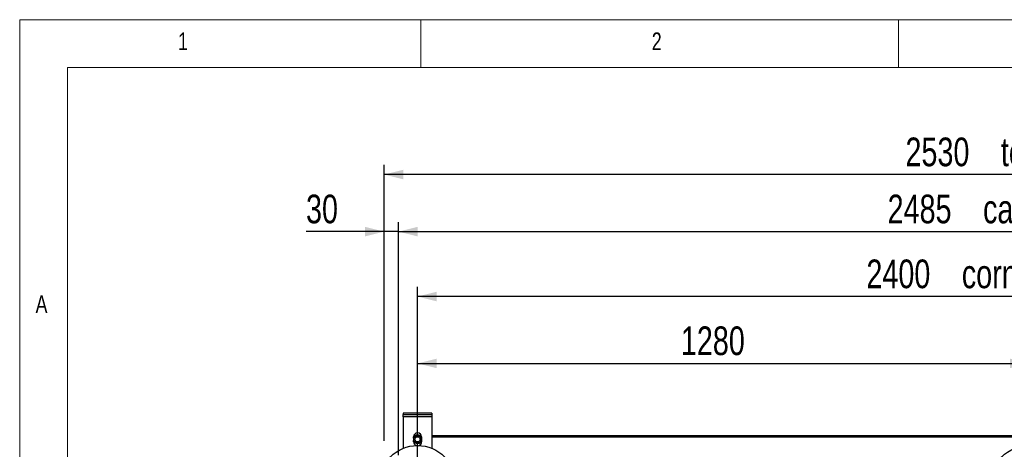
# Model space of a CAD drawing. Header units: millimetres. Extents: x 5 to 589, y 5 to 415.
# Tile 15 of 76: x 5 to 108, y 370 to 415. Entities that reach past the tile are written whole.
import ezdxf

# ---------------------------------------------------------------- set-up
doc = ezdxf.new("R2010")
doc.units = ezdxf.units.MM
doc.linetypes.add('CENTERX2', pattern=[20.32, 12.7, -2.54, 2.54, -2.54])
for name, color, linetype in [('COTES', 1, 'Continuous'), ('NOTES', 6, 'Continuous'), ('TRAIT-MIXTES', 3, 'CENTERX2')]:
    doc.layers.add(name, color=color, linetype=linetype)
doc.layers.add('TRAIT-FORT', color=4, linetype='Continuous', lineweight=25)
doc.styles.add('SLDTEXTSTYLE0', font='TXT', dxfattribs={"width": 0.75})
doc.dimstyles.new('SLDDIMSTYLE0', dxfattribs={"dimtxt": 3, "dimasz": 2, "dimexe": 0, "dimexo": 0.0625, "dimgap": 0.75, "dimtad": 1, "dimlfac": 20, "dimrnd": 1e-09, "dimzin": 12, "dimdsep": 46, "dimtxsty": 'SLDTEXTSTYLE0', "dimsah": 1, "dimcen": 0.09, "dimadec": 0, "dimazin": 3, "dimtfac": 1, "dimtofl": 0, "dimtmove": 0, "dimatfit": 3, "dimfxl": 1, "dimfrac": 2, "dimtolj": 1, "dimtzin": 12, "dimarcsym": 0})
doc.dimstyles.new('SLDDIMSTYLE1', dxfattribs={"dimtxt": 3, "dimasz": 2, "dimexe": 0, "dimexo": 0.0625, "dimgap": 0.75, "dimtad": 1, "dimlfac": 20, "dimrnd": 1e-09, "dimzin": 12, "dimdsep": 46, "dimtxsty": 'SLDTEXTSTYLE0', "dimsah": 1, "dimcen": 0.09, "dimadec": 0, "dimazin": 3, "dimtfac": 1, "dimtmove": 0, "dimatfit": 0, "dimfxl": 1, "dimfrac": 2, "dimtolj": 1, "dimtzin": 12, "dimarcsym": 0})

# ---------------------------------------------------------------- blocks, each defined once
blk = doc.blocks.new('_D_31')
at = {"layer": 'COTES', "color": 1, "transparency": 16777216}
for p, q in [((46.65, 371.58), (46.65, 380.04)), ((110.65, 371.58), (110.65, 380.04)), ((46.65, 379.04), (110.65, 379.04))]:
    blk.add_line(p, q, dxfattribs=at)
for points in [[(46.65, 379.04), (48.65, 378.54), (48.65, 379.54)], [(110.65, 379.04), (108.65, 379.54), (108.65, 378.54)]]:
    blk.add_solid(points, dxfattribs=at)
at = {"layer": 'COTES', "color": 1, "transparency": 16777216, "insert": (74.21, 382.91), "char_height": 3, "attachment_point": 1, "style": 'SLDTEXTSTYLE0'}
blk.add_mtext('1280', dxfattribs=at)
blk = doc.blocks.new('_D_36')
at = {"layer": 'COTES', "color": 1, "transparency": 16777216}
for p, q in [((46.65, 372.33), (46.65, 387.04)), ((166.65, 372.33), (166.65, 387.04)), ((166.65, 386.04), (46.65, 386.04))]:
    blk.add_line(p, q, dxfattribs=at)
for points in [[(46.65, 386.04), (48.65, 385.54), (48.65, 386.54)], [(166.65, 386.04), (164.65, 386.54), (164.65, 385.54)]]:
    blk.add_solid(points, dxfattribs=at)
at = {"layer": 'COTES', "color": 1, "transparency": 16777216, "char_height": 3, "attachment_point": 1, "style": 'SLDTEXTSTYLE0'}
for s, insert in [('2400', (93.63, 389.91)), ('corniere', (103.62, 389.91))]:
    blk.add_mtext(s, dxfattribs=dict(at, insert=insert))
blk = doc.blocks.new('_D_37')
at = {"layer": 'COTES', "color": 1, "transparency": 16777216}
for p, q in [((43.15, 370.95), (43.15, 399.8)), ((169.65, 370.95), (169.65, 399.8)), ((169.65, 398.8), (43.15, 398.8))]:
    blk.add_line(p, q, dxfattribs=at)
for points in [[(43.15, 398.8), (45.15, 398.3), (45.15, 399.3)], [(169.65, 398.8), (167.65, 399.3), (167.65, 398.3)]]:
    blk.add_solid(points, dxfattribs=at)
at = {"layer": 'COTES', "color": 1, "transparency": 16777216, "char_height": 3, "attachment_point": 1, "style": 'SLDTEXTSTYLE0'}
for s, insert in [('2530', (97.72, 402.67)), ('tole', (107.71, 402.67))]:
    blk.add_mtext(s, dxfattribs=dict(at, insert=insert))
blk = doc.blocks.new('_D_38')
at = {"layer": 'COTES', "color": 1, "transparency": 16777216}
for p, q in [((44.65, 369.45), (44.65, 393.83)), ((168.9, 369.15), (168.9, 393.83)), ((44.65, 392.83), (168.9, 392.83))]:
    blk.add_line(p, q, dxfattribs=at)
for points in [[(44.65, 392.83), (46.65, 392.33), (46.65, 393.33)], [(168.9, 392.83), (166.9, 393.33), (166.9, 392.33)]]:
    blk.add_solid(points, dxfattribs=at)
at = {"layer": 'COTES', "color": 1, "transparency": 16777216, "char_height": 3, "attachment_point": 1, "style": 'SLDTEXTSTYLE0'}
for s, insert in [('cadre', (105.84, 396.7)), ('2485', (95.85, 396.7))]:
    blk.add_mtext(s, dxfattribs=dict(at, insert=insert))
blk = doc.blocks.new('_D_39')
at = {"layer": 'COTES', "color": 1, "transparency": 16777216}
for p, q in [((43.15, 370.95), (43.15, 393.83)), ((44.65, 369.45), (44.65, 393.83)), ((43.15, 392.83), (34.97, 392.83)), ((44.65, 392.83), (43.15, 392.83)), ((44.65, 392.83), (47.65, 392.83))]:
    blk.add_line(p, q, dxfattribs=at)
for points in [[(43.15, 392.83), (41.15, 393.33), (41.15, 392.33)], [(44.65, 392.83), (46.65, 392.33), (46.65, 393.33)]]:
    blk.add_solid(points, dxfattribs=at)
at = {"layer": 'COTES', "color": 1, "transparency": 16777216, "insert": (34.97, 396.7), "char_height": 3, "attachment_point": 1, "style": 'SLDTEXTSTYLE0'}
blk.add_mtext('30', dxfattribs=at)
blk = doc.blocks.new('SW_CENTERMARKSYMBOL_3')
at = {"layer": 'TRAIT-MIXTES', "color": 0}
for p, q in [((0, 0.25), (0, 4.125)), ((-0.25, 0), (-4.125, 0)), ((0, 0), (-0.125, 0)), ((0, 0), (0, 0.125)), ((0, 0), (0, -0.125)), ((0, 0), (0.125, 0)), ((0.25, 0), (4.125, 0)), ((0, -0.25), (0, -4.125))]:
    blk.add_line(p, q, dxfattribs=at)
blk = doc.blocks.new('SW_CENTERMARKSYMBOL_4')
at = {"layer": 'TRAIT-MIXTES', "color": 0}
for p, q in [((0, 0.25), (0, 4.125)), ((-0.25, 0), (-4.125, 0)), ((0, 0), (-0.125, 0)), ((0, 0), (0, 0.125)), ((0, 0), (0, -0.125)), ((0, 0), (0.125, 0)), ((0.25, 0), (4.125, 0)), ((0, -0.25), (0, -4.125))]:
    blk.add_line(p, q, dxfattribs=at)

msp = doc.modelspace()

# ---------------------------------------------------------------- linework, layer by layer
at = {"color": 7, "linetype": 'Continuous', "lineweight": 18}
for p, q in [((589, 415), (5, 415)), ((5, 415), (5, 5)), ((47, 410), (47, 415)), ((97, 415), (97, 410)), ((584, 410), (10, 410)), ((10, 410), (10, 10))]:
    msp.add_line(p, q, dxfattribs=at)
at = {"layer": 'TRAIT-FORT', "color": 4, "linetype": 'Continuous', "lineweight": 25}
for p, q in [((45.14774, 373.8527), (45.14774, 373.70268)), ((48.1478, 373.8527), (45.14774, 373.8527)), ((45.14774, 373.70268), (48.1478, 373.70268)), ((45.14774, 373.45273), (45.14774, 373.70268)), ((48.1478, 373.45273), (45.14774, 373.45273)), ((45.14774, 373.45273), (45.14774, 370.16083)), ((48.1478, 373.8527), (48.1478, 373.70268)), ((48.1478, 373.70268), (48.1478, 373.45273)), ((48.1478, 373.45273), (48.1478, 370.16083)), ((46.22329, 371.22694), (46.22329, 371.35273)), ((46.86712, 371.46641), (46.91766, 371.4482)), ((46.88571, 371.42111), (46.91766, 371.4482)), ((46.8983, 371.41129), (46.92443, 371.43351)), ((46.91766, 371.4482), (46.92434, 371.44791)), ((46.92434, 371.44791), (46.92443, 371.43351)), ((46.99291, 371.2999), (47.01913, 371.32203)), ((47.03248, 371.31297), (47.00053, 371.28588)), ((47.01913, 371.32203), (47.03325, 371.31955)), ((47.03325, 371.31955), (47.03248, 371.31297)), ((47.03248, 371.31297), (47.04221, 371.26013)), ((47.07225, 371.35273), (47.07225, 371.22694)), ((166.64775, 371.45277), (48.1478, 371.45277)), ((166.64775, 371.32775), (48.1478, 371.32775)), ((46.22329, 370.85272), (46.22329, 370.97851)), ((46.26306, 370.89249), (46.25333, 370.94532)), ((46.2623, 370.88591), (46.26306, 370.89249)), ((46.27641, 370.88343), (46.2623, 370.88591)), ((46.26306, 370.89249), (46.29491, 370.91958)), ((46.30254, 370.90556), (46.27641, 370.88343)), ((46.39724, 370.79417), (46.37101, 370.77195)), ((46.3712, 370.75755), (46.37101, 370.77195)), ((46.37788, 370.75726), (46.3712, 370.75755)), ((46.40983, 370.78434), (46.37788, 370.75726)), ((46.42843, 370.73905), (46.37788, 370.75726)), ((47.07225, 370.97851), (47.07225, 370.85272))]:
    msp.add_line(p, q, dxfattribs=at)
for centre, radius in [((46.64776, 371.10273), 0.3975), ((46.64776, 371.10273), 0.2725), ((46.64776, 366.45273), 4), ((110.64776, 366.45273), 4)]:
    msp.add_circle(centre, radius, dxfattribs=at)
for centre, radius, start, end in [((46.64776, 371.10273), 0.44229, 51.2943493, 209.361473), ((46.64776, 371.10273), 0.42472, 58.9030378, 201.7527845), ((46.64776, 371.35273), 0.4245, 360, 180), ((46.64776, 371.10273), 0.44229, 231.2943493, 29.361473), ((46.64776, 371.10273), 0.42472, 238.9030378, 21.7527845), ((46.64776, 370.85273), 0.4245, 180, 258.6561421), ((46.64776, 370.85273), 0.4245, 280.4453995, 360)]:
    msp.add_arc(centre, radius, start, end, dxfattribs=at)
for points, knots in [([(46.86712, 371.46641), (46.85541, 371.46746), (46.83987, 371.46886), (46.81666, 371.46185), (46.81094, 371.46012)], [0, 0, 0, 0, 0.753610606, 1, 1, 1, 1]), ([(46.92443, 371.43351), (46.92529, 371.43224), (46.92702, 371.4297), (46.93698, 371.41955), (46.95086, 371.40535), (46.964, 371.39111), (46.97688, 371.37597), (46.98966, 371.3606), (47.0027, 371.34295), (47.01262, 371.32946), (47.01749, 371.32325), (47.01876, 371.3223), (47.01913, 371.32203)], [0, 0, 0, 0, 0.112469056, 0.224777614, 0.338101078, 0.451854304, 0.499989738, 0.613083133, 0.726302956, 0.840077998, 0.953673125, 1, 1, 1, 1]), ([(47.04221, 371.26013), (47.04147, 371.24858), (47.04059, 371.23463), (47.03123, 371.21489), (47.02962, 371.2115)], [0, 0, 0, 0, 0.827982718, 1, 1, 1, 1]), ([(46.25333, 370.94532), (46.25413, 370.957), (46.25518, 370.9723), (46.26571, 370.99381), (46.26821, 370.99892)], [0, 0, 0, 0, 0.762598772, 1, 1, 1, 1]), ([(46.37101, 370.77195), (46.3702, 370.77322), (46.36858, 370.77577), (46.35841, 370.78588), (46.34471, 370.80014), (46.33154, 370.81435), (46.31866, 370.82949), (46.30591, 370.84488), (46.29271, 370.86247), (46.28295, 370.87601), (46.27805, 370.88221), (46.27678, 370.88316), (46.27641, 370.88343)], [0, 0, 0, 0, 0.112410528, 0.224897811, 0.337987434, 0.451750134, 0.499889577, 0.612992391, 0.726454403, 0.840064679, 0.953669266, 1, 1, 1, 1]), ([(46.42843, 370.73905), (46.4404, 370.73833), (46.4606, 370.73713), (46.49066, 370.74662), (46.50291, 370.75049)], [0, 0, 0, 0, 0.592770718, 1, 1, 1, 1])]:
    msp.add_open_spline(points, degree=3, knots=knots, dxfattribs=at)

# ---------------------------------------------------------------- block references
at = {"layer": 'TRAIT-MIXTES', "color": 3}
for name, p in [('SW_CENTERMARKSYMBOL_3', (46.64776, 366.45273)), ('SW_CENTERMARKSYMBOL_4', (110.64776, 366.45273))]:
    msp.add_blockref(name, p, dxfattribs=at)

# ---------------------------------------------------------------- texts
at = {"layer": 'NOTES', "color": 211, "char_height": 1.85208, "attachment_point": 1, "style": 'SLDTEXTSTYLE0'}
for s, insert in [('1', (21.58334, 413.66802)), ('2', (71.16667, 413.66802)), ('A', (6.66667, 386.16802))]:
    msp.add_mtext(s, dxfattribs=dict(at, insert=insert))

# ---------------------------------------------------------------- dimensions: what is measured, and where the dimension line sits
at = {"layer": 'COTES', "color": 1}
for base, p1, p2, text, picture, middle in [((43.14776, 398.80273), (169.64776, 369.95273), (43.14776, 369.95273), '<> tole', '_D_37', (106.39776, 398.80273)), ((168.89776, 392.83238), (44.64776, 368.45273), (168.89776, 368.15273), '<> cadre', '_D_38', (106.77276, 392.83238)), ((46.64776, 386.03852), (166.64776, 371.32773), (46.64776, 371.32773), '<> corniere', '_D_36', (106.64776, 386.03852))]:
    dim = msp.add_linear_dim(base=base, p1=p1, p2=p2, text=text, dimstyle='SLDDIMSTYLE0', dxfattribs=at)
    dim.commit()
    dim.dimension.update_dxf_attribs({"geometry": picture, "text_midpoint": middle, "dimtype": 160})
for base, p1, p2, dimstyle, picture, middle in [((43.14776, 392.83238), (44.64776, 368.45273), (43.14776, 369.95273), 'SLDDIMSTYLE1', '_D_39', (37.18291, 392.83238)), ((110.64776, 379.03879), (46.64776, 370.57773), (110.64776, 370.57773), 'SLDDIMSTYLE0', '_D_31', (78.64776, 379.03879))]:
    dim = msp.add_linear_dim(base=base, p1=p1, p2=p2, dimstyle=dimstyle, dxfattribs=at)
    dim.commit()
    dim.dimension.update_dxf_attribs({"geometry": picture, "text_midpoint": middle, "dimtype": 160})

doc.saveas('drawing.dxf')
